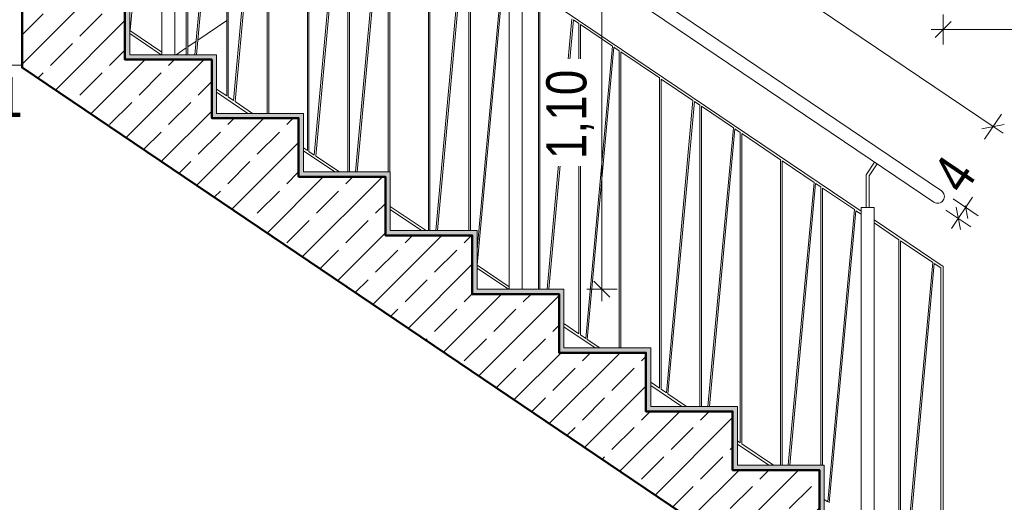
# Model space of a CAD drawing. Header units: metres. Extents: x -58265 to 688021, y -56222 to 35250.
# Tile 30 of 67: x 555921 to 558983, y -54339 to -52837. Entities that reach past the tile are written whole.
import ezdxf

# ---------------------------------------------------------------- set-up
doc = ezdxf.new("R2010")
doc.units = ezdxf.units.M
doc.header["$LTSCALE"] = 0.05
doc.linetypes.add('Wipeout_Contour', pattern=[20000, 0, -20000])
for name, color, linetype in [('A_1_Bauteilschraffuren', 7, 'Continuous'), ('A_1_Schraffuren', 7, 'Continuous'), ('A_4_Bemaßung_50', 7, 'Continuous'), ('A_4_Detail_Inhalt', 7, 'Continuous'), ('A_5_Detail_Bemaßung', 7, 'Continuous')]:
    doc.layers.add(name, color=color, linetype=linetype)
doc.styles.add('ERSTELLTER_STIL_2', font='txt')
doc.dimstyles.new('ERSTELLTER_STIL__5', dxfattribs={"dimtxt": 125, "dimasz": 47.5, "dimexe": 0.18, "dimexo": 0.0625, "dimgap": 0, "dimtad": 1, "dimtih": 1, "dimtoh": 1, "dimlfac": 0.001, "dimzin": 0, "dimdsep": 46, "dimtxsty": 'ERSTELLTER_STIL_2', "dimblk": 'ARROWHEAD_6', "dimblk1": 'ARROWHEAD_6', "dimblk2": 'ARROWHEAD_6', "dimcen": 0.09, "dimse1": 1, "dimse2": 1, "dimclrd": 7, "dimclre": 7, "dimclrt": 7, "dimazin": 0, "dimtfac": 1, "dimtdec": 4, "dimtmove": 0, "dimatfit": 3, "dimfxl": 1, "dimtolj": 1, "dimtzin": 0, "dimarcsym": 0})
doc.dimstyles.new('ERSTELLTER_STIL__6', dxfattribs={"dimtxt": 125, "dimasz": 47.5, "dimexe": 0.18, "dimexo": 0.0625, "dimgap": 0, "dimtad": 1, "dimlfac": 0.001, "dimzin": 0, "dimdsep": 46, "dimtxsty": 'ERSTELLTER_STIL_2', "dimblk": 'ARROWHEAD_6', "dimblk1": 'ARROWHEAD_6', "dimblk2": 'ARROWHEAD_6', "dimcen": 0.09, "dimse1": 1, "dimse2": 1, "dimclrd": 7, "dimclre": 7, "dimclrt": 7, "dimazin": 0, "dimtfac": 1, "dimtdec": 4, "dimtmove": 0, "dimatfit": 3, "dimfxl": 1, "dimtolj": 1, "dimtzin": 0, "dimarcsym": 0})

# ---------------------------------------------------------------- blocks, each defined once
blk = doc.blocks.new('*D51', base_point=(521223.2, -54588.8))
at = {"layer": 'A_5_Detail_Bemaßung', "color": 7, "linetype": 'Continuous', "lineweight": 15}
for p, q in [((557731.9, -52576.3), (557731.9, -52538.8)), ((557778.8, -52576.3), (557685, -52576.3)), ((557756.9, -52601.3), (557706.9, -52551.3)), ((557731.9, -53676.3), (557731.9, -52576.3)), ((557706.9, -53651.3), (557756.9, -53701.3)), ((557778.8, -53676.3), (557685, -53676.3)), ((557731.9, -53713.8), (557731.9, -53676.3))]:
    blk.add_line(p, q, dxfattribs=at)
at = {"color": 254, "linetype": 'Wipeout_Contour', "lineweight": 0, "ltscale": 2240677.501126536}
blk.add_wipeout([(557728.2, -53292.9), (557728.2, -52959.7), (557560.7, -52959.7), (557560.7, -53292.9)], dxfattribs=at).dxf.layer = 'A_1_Schraffuren'
at = {"layer": 'A_5_Detail_Bemaßung', "color": 7, "lineweight": 15, "insert": (557706.9, -53271.7), "char_height": 125, "attachment_point": 7, "rotation": 90, "style": 'ERSTELLTER_STIL_2'}
blk.add_mtext('\\A1;{\\pql;\\fSwis721 Cn BT|b0|i0|c0|p0;\\W1.000000;1,10}', dxfattribs=at)
blk = doc.blocks.new('ARROWHEAD_6')
at = {"color": 0, "linetype": 'Continuous', "lineweight": 0}
for p, q in [((0, 0), (-1, 0)), ((-0.5, -0.5), (0.5, 0.5))]:
    blk.add_line(p, q, dxfattribs=at)
blk = doc.blocks.new('*D61', base_point=(521223.2, -54588.8))
at = {"layer": 'A_5_Detail_Bemaßung', "color": 7, "linetype": 'Continuous', "lineweight": 15}
for p, q in [((558793.5, -52915), (558793.5, -52821.2)), ((561458.5, -52915), (561458.5, -52821.2)), ((558818.5, -52843.1), (558768.5, -52893.1)), ((561433.5, -52893.1), (561483.5, -52843.1)), ((558756, -52868.1), (558793.5, -52868.1)), ((558793.5, -52868.1), (561458.5, -52868.1)), ((561458.5, -52868.1), (561496, -52868.1))]:
    blk.add_line(p, q, dxfattribs=at)
at = {"color": 254, "linetype": 'Wipeout_Contour', "lineweight": 0, "ltscale": 2250428.989047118}
blk.add_wipeout([(559932, -52864.4), (560320, -52864.4), (560320, -52696.9), (559932, -52696.9)], dxfattribs=at).dxf.layer = 'A_1_Schraffuren'
at = {"layer": 'A_5_Detail_Bemaßung', "color": 7, "lineweight": 15, "insert": (559953.2, -52874.3), "char_height": 125, "attachment_point": 7, "style": 'ERSTELLTER_STIL_2'}
blk.add_mtext('\\A1;{\\pql;\\fSwis721 Cn BT|b0|i0|c0|p0;\\W1.000000;2,66\\fSwis721 Cn BT|b0|i0|c0|p0;\\W1.000000;\\A1{\\H.66x;\\S5^  ;}}', dxfattribs=at)
blk = doc.blocks.new('*D62', base_point=(521223.2, -54588.8))
at = {"layer": 'A_5_Detail_Bemaßung', "color": 7, "linetype": 'Continuous', "lineweight": 15}
for p, q in [((556433, -51413.1), (556380.5, -51490.7)), ((556441.4, -51445.2), (556372, -51458.6)), ((556406.7, -51451.9), (556375.7, -51430.9)), ((558948.5, -53169.9), (556406.7, -51451.9)), ((558974.7, -53131.1), (558922.2, -53208.8)), ((558913.8, -53176.7), (558983.2, -53163.2)), ((558979.6, -53190.9), (558948.5, -53169.9))]:
    blk.add_line(p, q, dxfattribs=at)
at = {"color": 254, "linetype": 'Wipeout_Contour', "lineweight": 0, "ltscale": 2240670.76727098}
blk.add_wipeout([(557541.7, -52214.5), (557817.7, -52401.1), (557911.5, -52262.3), (557635.5, -52075.7)], dxfattribs=at).dxf.layer = 'A_1_Schraffuren'
at = {"layer": 'A_5_Detail_Bemaßung', "color": 7, "lineweight": 15, "insert": (557571.2, -52208.8), "char_height": 125, "attachment_point": 7, "rotation": 325.9442, "style": 'ERSTELLTER_STIL_2'}
blk.add_mtext('\\A1;{\\pql;\\fSwis721 Cn BT|b0|i0|c0|p0;\\W1.000000;3,07}', dxfattribs=at)
blk = doc.blocks.new('*D69', base_point=(521223.2, -54588.8))
at = {"layer": 'A_5_Detail_Bemaßung', "color": 7, "linetype": 'Continuous', "lineweight": 15}
for p, q in [((558824.6, -53395), (558902.3, -53447.5)), ((558856.7, -53386.5), (558870.1, -53455.9)), ((558884.4, -53390.1), (558863.4, -53421.2)), ((558801.1, -53429.8), (558878.8, -53482.3)), ((558846.6, -53490.7), (558833.2, -53421.3)), ((558863.4, -53421.2), (558839.9, -53456)), ((558839.9, -53456), (558818.9, -53487.1))]:
    blk.add_line(p, q, dxfattribs=at)
at = {"color": 254, "linetype": 'Wipeout_Contour', "lineweight": 0, "ltscale": 2245463.553507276}
blk.add_wipeout([(558862.4, -53416), (558932.7, -53312), (558793.9, -53218.2), (558723.7, -53322.2)], dxfattribs=at).dxf.layer = 'A_1_Schraffuren'
at = {"layer": 'A_5_Detail_Bemaßung', "color": 7, "lineweight": 15, "insert": (558856.7, -53386.5), "char_height": 125, "attachment_point": 7, "rotation": 55.9442, "style": 'ERSTELLTER_STIL_2'}
blk.add_mtext('\\A1;{\\pql;\\fSwis721 Cn BT|b0|i0|c0|p0;\\W1.000000;4}', dxfattribs=at)

msp = doc.modelspace()

# ---------------------------------------------------------------- wipeouts: each hides what was drawn before it
at = {"color": 254, "linetype": 'Wipeout_Contour', "lineweight": 0, "ltscale": 13439442.61426308}
msp.add_wipeout([(558178.48, -54731.339), (558678.48, -54731.339), (558678.48, -54421.339), (558408.48, -54421.339), (558408.48, -54238.839), (558138.48, -54238.839), (558138.48, -54056.339), (557868.48, -54056.339), (557868.48, -53873.839), (557598.48, -53873.839), (557598.48, -53691.339), (557328.48, -53691.339), (557328.48, -53508.839), (557058.48, -53508.839), (557058.48, -53326.339), (556788.48, -53326.339), (556788.48, -53143.839), (556518.48, -53143.839), (556518.48, -52961.339), (556248.48, -52961.339), (556248.48, -52778.839), (555928.48, -52778.839), (555928.48, -52986.445), (558178.48, -54507.279)], dxfattribs=at).dxf.layer = 'A_1_Bauteilschraffuren'

# ---------------------------------------------------------------- next in the draw order: hatches: boundary and pattern name
at = {"layer": 'A_1_Bauteilschraffuren', "linetype": 'Continuous', "lineweight": 13}
h = msp.add_hatch(dxfattribs=at)
h.set_pattern_fill('Steinzeug_0002', color=251, style=0, pattern_type=2)
h.set_pattern_definition([(45, (558681.07, -54483.09), (-15.9099, 15.9099), []), (135, (558681.07, -54483.09), (15.9099, 15.9099), []), (90, (558665.16, -54467.18), (-20.25, 0), [0, -13.5, 0, -20.25]), (155, (558681.07, -54451.27), (8.55802, 18.35273), [0, -9.9, 0, -17.1])])
h.paths.add_polyline_path([(558678.48, -54583.839), (558693.48, -54583.839), (558693.48, -54406.339), (558423.48, -54406.339), (558423.48, -54223.839), (558153.48, -54223.839), (558153.48, -54041.339), (557883.48, -54041.339), (557883.48, -53858.839), (557613.48, -53858.839), (557613.48, -53676.339), (557343.48, -53676.339), (557343.48, -53493.839), (557073.48, -53493.839), (557073.48, -53311.339), (556803.48, -53311.339), (556803.48, -53128.839), (556533.48, -53128.839), (556533.48, -52946.339), (556263.48, -52946.339), (556263.48, -52763.839), (555928.48, -52763.839), (555928.48, -52778.839), (556248.48, -52778.839), (556248.48, -52961.339), (556518.48, -52961.339), (556518.48, -53143.839), (556788.48, -53143.839), (556788.48, -53326.339), (557058.48, -53326.339), (557058.48, -53508.839), (557328.48, -53508.839), (557328.48, -53691.339), (557598.48, -53691.339), (557598.48, -53873.839), (557868.48, -53873.839), (557868.48, -54056.339), (558138.48, -54056.339), (558138.48, -54238.839), (558408.48, -54238.839), (558408.48, -54421.339), (558678.48, -54421.339)])
at = {"layer": 'A_1_Bauteilschraffuren', "linetype": 'Continuous', "lineweight": 15}
h = msp.add_hatch(dxfattribs=at)
h.set_pattern_fill('Beton__Stahlbeton_0002', color=253, style=0, pattern_type=2)
h.set_pattern_definition([(45, (521223.22, -54588.84), (-91.9239, 91.9239), []), (45, (521177.26, -54542.88), (-91.9239, 91.9239), [97.5, -32.5])])
h.paths.add_polyline_path([(558178.48, -54731.339), (558678.48, -54731.339), (558678.48, -54421.339), (558408.48, -54421.339), (558408.48, -54238.839), (558138.48, -54238.839), (558138.48, -54056.339), (557868.48, -54056.339), (557868.48, -53873.839), (557598.48, -53873.839), (557598.48, -53691.339), (557328.48, -53691.339), (557328.48, -53508.839), (557058.48, -53508.839), (557058.48, -53326.339), (556788.48, -53326.339), (556788.48, -53143.839), (556518.48, -53143.839), (556518.48, -52961.339), (556248.48, -52961.339), (556248.48, -52778.839), (555928.48, -52778.839), (555928.48, -52986.445), (558178.48, -54507.279)])

# ---------------------------------------------------------------- next in the draw order: linework, layer by layer
at = {"layer": 'A_4_Bemaßung_50', "color": 7, "linetype": 'Continuous', "lineweight": 15}
msp.add_line((555782.126, -52978.839), (555932.126, -52978.839), dxfattribs=at)
at = {"layer": 'A_4_Detail_Inhalt', "color": 7, "linetype": 'Continuous', "lineweight": 15, "flags": 128}
for points in [[(556264.061, -52871.243), (556346.91, -51961.634)], [(556403.48, -52946.339), (556403.48, -51951.339), (556363.48, -51951.339), (556363.48, -52946.339)], [(556439.169, -52946.339), (556439.169, -52023.994)], [(556444.169, -52946.339), (556444.169, -52027.374)], [(556466.007, -52946.339), (556543.588, -52094.574)], [(556471.028, -52946.339), (556548.318, -52097.771)], [(556564.888, -53074.58), (556564.888, -52108.971)], [(556569.888, -53077.959), (556569.888, -52112.35)], [(556586.457, -53089.159), (556669.307, -52179.55)], [(556591.187, -53092.356), (556674.036, -52182.747)], [(556690.606, -53128.839), (556690.606, -52193.947)], [(556695.606, -53128.839), (556695.606, -52197.327)], [(556815.606, -53244.047), (556815.606, -52278.438)], [(556820.606, -53247.426), (556820.606, -52281.818)], [(556837.176, -53258.626), (556920.025, -52349.017)], [(556841.905, -53261.823), (556924.755, -52352.214)], [(556941.325, -53311.339), (556941.325, -52363.414)], [(556946.325, -53311.339), (556946.325, -52366.794)], [(556965.833, -53311.339), (557045.744, -52433.994)], [(556970.854, -53311.339), (557050.473, -52437.191)], [(557067.043, -53311.339), (557067.043, -52448.391)], [(557072.043, -53311.339), (557072.043, -52451.77)], [(557192.043, -53493.839), (557192.043, -52532.881)], [(557197.043, -53493.839), (557197.043, -52536.261)], [(557215.364, -53493.839), (557296.462, -52603.461)], [(557220.385, -53493.839), (557301.192, -52606.658)], [(557317.762, -53493.839), (557317.762, -52617.858)], [(557322.762, -53493.839), (557322.762, -52621.237)], [(557343.48, -53552.498), (557422.181, -52688.437)], [(557344.061, -53601.243), (557426.91, -52691.634)], [(557483.48, -53676.339), (557483.48, -52681.339), (557443.48, -52681.339), (557443.48, -53676.339)], [(558538.48, -53433.317), (557483.48, -52720.215)], [(558678.48, -54583.839), (558693.48, -54583.839), (558693.48, -54406.339), (558423.48, -54406.339), (558423.48, -54223.839), (558153.48, -54223.839), (558153.48, -54041.339), (557883.48, -54041.339), (557883.48, -53858.839), (557613.48, -53858.839), (557613.48, -53676.339), (557343.48, -53676.339), (557343.48, -53493.839), (557073.48, -53493.839), (557073.48, -53311.339), (556803.48, -53311.339), (556803.48, -53128.839), (556533.48, -53128.839), (556533.48, -52946.339), (556263.48, -52946.339), (556263.48, -52763.839), (555928.48, -52763.839), (555928.48, -52778.839)], [(557534.169, -53676.339), (557534.169, -52764.133)], [(557539.169, -53676.339), (557539.169, -52767.513)], [(557561.931, -53676.339), (557638.588, -52834.713)], [(557566.952, -53676.339), (557643.318, -52837.91)], [(557643.318, -52837.91), (557659.888, -52849.11)], [(557659.888, -53814.719), (557659.888, -52849.11)], [(557664.888, -53818.098), (557664.888, -52852.489)], [(557664.888, -52852.489), (557764.307, -52919.689)], [(556363.48, -52938.443), (556263.48, -52870.851)], [(556263.48, -52880.507), (556360.877, -52946.339)], [(557681.457, -53829.298), (557764.307, -52919.689)], [(557686.187, -53832.495), (557769.036, -52922.886)], [(557769.036, -52922.886), (557785.606, -52934.086)], [(557785.606, -53858.839), (557785.606, -52934.086)], [(557790.606, -53858.839), (557790.606, -52937.466)], [(557790.606, -52937.466), (557910.606, -53018.577)], [(557910.606, -53984.186), (557910.606, -53018.577)], [(557915.606, -53987.565), (557915.606, -53021.956)], [(557915.606, -53021.956), (558015.025, -53089.156)], [(556564.888, -53074.58), (556533.48, -53053.351)], [(556533.48, -53063.007), (556630.877, -53128.839)], [(556586.457, -53089.159), (556569.888, -53077.959)], [(556645.162, -53128.839), (556591.187, -53092.356)], [(557932.176, -53998.765), (558015.025, -53089.156)], [(557936.905, -54001.962), (558019.755, -53092.353)], [(558019.755, -53092.353), (558036.325, -53103.553)], [(558036.325, -54041.339), (558036.325, -53103.553)], [(558041.325, -54041.339), (558041.325, -53106.933)], [(558041.325, -53106.933), (558140.744, -53174.133)], [(558061.756, -54041.339), (558140.744, -53174.133)], [(558066.777, -54041.339), (558145.473, -53177.33)], [(558145.473, -53177.33), (558162.043, -53188.53)], [(558162.043, -54154.138), (558162.043, -53188.53)], [(558167.043, -54157.518), (558167.043, -53191.909)], [(558167.043, -53191.909), (558287.043, -53273.02)], [(556815.606, -53244.047), (556803.48, -53235.851)], [(556803.48, -53245.507), (556900.877, -53311.339)], [(556837.176, -53258.626), (556820.606, -53247.426)], [(556915.162, -53311.339), (556841.905, -53261.823)], [(558287.043, -54223.839), (558287.043, -53273.02)], [(558292.043, -54223.839), (558292.043, -53276.4)], [(558292.043, -53276.4), (558391.462, -53343.6)], [(558553.48, -53421.339), (558553.48, -53319.808), (558580.113, -53280.406)], [(558563.48, -53421.339), (558563.48, -53322.871), (558588.398, -53286.006)], [(558311.288, -54223.839), (558391.462, -53343.6)], [(558316.309, -54223.839), (558396.192, -53346.797)], [(558396.192, -53346.797), (558412.762, -53357.997)], [(558412.762, -54223.839), (558412.762, -53357.997)], [(558417.762, -54223.839), (558417.762, -53361.376)], [(558417.762, -53361.376), (558517.181, -53428.576)], [(557185.162, -53493.839), (557073.48, -53418.351)], [(557073.48, -53428.007), (557170.877, -53493.839)], [(558434.331, -54338.185), (558517.181, -53428.576)], [(558439.061, -54341.382), (558521.91, -53431.773)], [(558521.91, -53431.773), (558538.48, -53442.973)], [(558578.48, -54406.339), (558578.48, -53421.339), (558538.48, -53421.339), (558538.48, -54406.339)], [(558693.48, -54488.839), (558793.48, -54488.839), (558793.48, -53605.678), (558578.48, -53460.354)], [(558578.48, -53470.01), (558655.46, -53522.043)], [(558655.46, -54406.339), (558655.46, -53522.043)], [(558660.46, -54406.339), (558660.46, -53525.422)], [(558660.46, -53525.422), (558760.749, -53593.21)], [(557343.48, -53610.507), (557440.877, -53676.339)], [(557443.48, -53668.443), (557344.061, -53601.243)], [(558687.198, -54406.339), (558760.749, -53593.21)], [(558692.219, -54406.339), (558765.48, -53596.408)], [(558765.48, -53596.408), (558785.48, -53609.927), (558785.48, -54480.839), (558693.48, -54480.839)], [(557659.888, -53814.719), (557613.48, -53783.351)], [(557613.48, -53793.007), (557710.877, -53858.839)], [(557681.457, -53829.298), (557664.888, -53818.098)], [(557725.162, -53858.839), (557686.187, -53832.495)], [(557910.606, -53984.186), (557883.48, -53965.851)], [(557883.48, -53975.507), (557980.877, -54041.339)], [(557932.176, -53998.765), (557915.606, -53987.565)], [(557995.162, -54041.339), (557936.905, -54001.962)], [(558162.043, -54154.138), (558153.48, -54148.351)], [(558153.48, -54158.007), (558250.877, -54223.839)], [(558265.162, -54223.839), (558167.043, -54157.518)], [(558434.331, -54338.185), (558423.48, -54330.851)]]:
    msp.add_lwpolyline(points, dxfattribs=at)
at = {"layer": 'A_4_Detail_Inhalt', "color": 7, "linetype": 'Continuous', "lineweight": 50, "flags": 128}
msp.add_lwpolyline([(558408.48, -54421.339), (558408.48, -54238.839), (558138.48, -54238.839), (558138.48, -54056.339), (557868.48, -54056.339), (557868.48, -53873.839), (557598.48, -53873.839), (557598.48, -53691.339), (557328.48, -53691.339), (557328.48, -53508.839), (557058.48, -53508.839), (557058.48, -53326.339), (556788.48, -53326.339), (556788.48, -53143.839), (556518.48, -53143.839), (556518.48, -52961.339), (556248.48, -52961.339), (556248.48, -52778.839), (555928.48, -52778.839), (555928.48, -52986.445), (558178.48, -54507.279)], dxfattribs=at)
at = {"layer": 'A_4_Detail_Inhalt', "color": 253, "linetype": 'Continuous', "lineweight": 15, "flags": 128}
for points in [[(556564.888, -52840.17), (556475.175, -52900.809)], [(556469.825, -52904.425), (556444.169, -52921.767)], [(556439.169, -52925.146), (556407.815, -52946.339)]]:
    msp.add_lwpolyline(points, dxfattribs=at)

# ---------------------------------------------------------------- next in the draw order: texts
at = {"layer": 'A_4_Bemaßung_50', "color": 7, "lineweight": 20, "insert": (555567.363, -53163.839), "char_height": 125, "attachment_point": 7, "style": 'ERSTELLTER_STIL_2'}
msp.add_mtext('\\A1;{\\pql;\\fSwis721 Cn BT|b0|i0|c0|p0;\\W1.000000;+1,61}', dxfattribs=at)

# ---------------------------------------------------------------- next in the draw order: dimensions: what is measured, and where the dimension line sits
at = {"layer": 'A_5_Detail_Bemaßung', "color": 7, "linetype": 'Continuous', "lineweight": 15}
dim = msp.add_linear_dim(base=(561458.480074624, -52868.119553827), p1=(558793.480074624, -53725.557643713), p2=(561458.480074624, -52388.839404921), dimstyle='ERSTELLTER_STIL__5', dxfattribs=at)
dim.commit()
dim.dimension.update_dxf_attribs({"geometry": '*D61', "text_midpoint": (560283.349202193, -52780.619553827), "dimtype": 160})
dim = msp.add_linear_dim(base=(557731.915, -52576.339), p1=(557613.48, -53676.339), p2=(557613.48, -52576.339), angle=90, dimstyle='ERSTELLTER_STIL__6', dxfattribs=at)
dim.commit()
dim.dimension.update_dxf_attribs({"geometry": '*D51', "text_midpoint": (557644.415, -53109.863), "dimtype": 160, "text_rotation": 90})

# ---------------------------------------------------------------- next in the draw order: dimensions: what is measured, and where the dimension line sits
dim = msp.add_linear_dim(base=(556406.736, -51451.9), p1=(558793.48, -53399.279), p2=(556263.48, -51663.839), angle=145.94422, dimstyle='ERSTELLTER_STIL__6', dxfattribs=at)
dim.commit()
dim.dimension.update_dxf_attribs({"geometry": '*D62', "text_midpoint": (557740.267, -52247.654), "dimtype": 160, "text_rotation": 325.94422})

# ---------------------------------------------------------------- next in the draw order: dimensions: what is measured, and where the dimension line sits
dim = msp.add_linear_dim(base=(558839.916, -53456.014), p1=(558787.842, -53370.121), p2=(558764.322, -53404.918), angle=235.94422, dimstyle='ERSTELLTER_STIL__6', dxfattribs=at)
dim.commit()
dim.dimension.update_dxf_attribs({"geometry": '*D69', "text_midpoint": (558831.579, -53312.098), "dimtype": 160, "text_rotation": 55.94422})

# ---------------------------------------------------------------- next in the draw order: linework, layer by layer
at = {"layer": 'A_4_Detail_Inhalt', "color": 7, "linetype": 'Continuous', "lineweight": 15, "flags": 128}
msp.add_lwpolyline([(556263.48, -51663.839), (556013.48, -51663.839, 1.00000049), (556013.48, -51705.839), (556250.617, -51705.839), (558764.322, -53404.918, 0.99999985), (558787.842, -53370.121)], format="xyb", close=True, dxfattribs=at)

doc.saveas('drawing.dxf')
